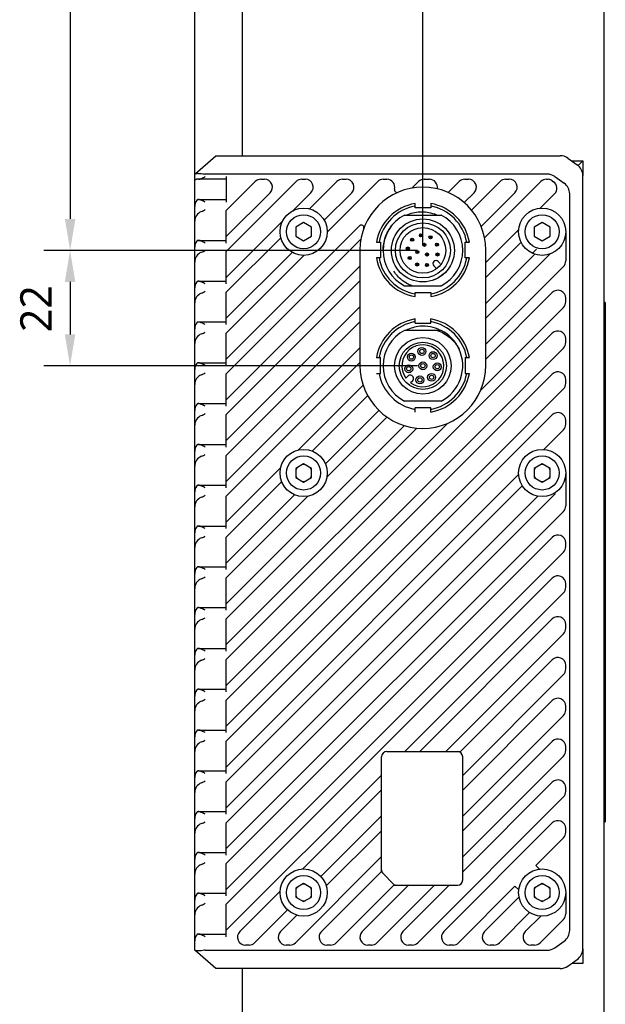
# Model space of a CAD drawing. Header units: millimetres. Extents: x 105 to 441, y 77 to 375.
# Tile 9 of 10: x 377 to 433, y 185 to 278. Entities that reach past the tile are written whole.
import ezdxf

# ---------------------------------------------------------------- set-up
doc = ezdxf.new("R2010")
doc.units = ezdxf.units.MM
doc.header["$LTSCALE"] = 32.67
doc.header["$PDMODE"] = 3
doc.header["$PDSIZE"] = 8
doc.layers.get('0').update_dxf_attribs({"linetype": 'CONTINUOUS'})
doc.layers.get('Defpoints').update_dxf_attribs({"linetype": 'CONTINUOUS'})
doc.layers.add('00_COMPONENTS', color=7, linetype='CONTINUOUS')
doc.layers.add('51__DRAFT_DIMS', color=7, linetype='CONTINUOUS')
doc.styles.get("Standard").update_dxf_attribs({"font": 'Roboto-Regular.ttf'})
doc.dimstyles.new('DIMSTYLE_1', dxfattribs={"dimtxt": 3, "dimasz": 3, "dimexe": 2.5, "dimexo": 0.5, "dimgap": 0.75, "dimtad": 1, "dimlfac": 2, "dimdsep": 46, "dimtxsty": 'STANDARD', "dimblk": '_FILLED', "dimblk1": '_FILLED', "dimblk2": '_FILLED', "dimcen": 0.09, "dimclrt": 3, "dimazin": 2, "dimtp": 0.3, "dimtm": 0.3, "dimtfac": 1, "dimtofl": 0, "dimtmove": 0, "dimatfit": 3, "dimldrblk": '_FILLED', "dimfxl": 1, "dimtolj": 1, "dimarcsym": 0})
doc.dimstyles.new('DIMSTYLE_3', dxfattribs={"dimtxt": 3, "dimasz": 3, "dimexe": 2.5, "dimexo": 0.5, "dimgap": 0.75, "dimtad": 1, "dimlfac": 2, "dimdsep": 46, "dimtxsty": 'STANDARD', "dimblk": '_FILLED', "dimblk1": '_FILLED', "dimblk2": '_FILLED', "dimcen": 0.09, "dimclrt": 3, "dimazin": 2, "dimtp": 0.2, "dimtm": 0.2, "dimtfac": 1, "dimtofl": 0, "dimtmove": 0, "dimatfit": 3, "dimldrblk": '_FILLED', "dimfxl": 1, "dimtolj": 1, "dimarcsym": 0})
doc.dimstyles.new('DIMSTYLE_5', dxfattribs={"dimtxt": 3, "dimasz": 3, "dimexe": 2.5, "dimexo": 0.5, "dimgap": 0.75, "dimtad": 1, "dimlfac": 2, "dimdsep": 46, "dimtxsty": 'STANDARD', "dimblk": '_FILLED', "dimblk1": '_FILLED', "dimblk2": '_FILLED', "dimcen": 0.09, "dimclrt": 3, "dimazin": 2, "dimtp": 0.5, "dimtm": 0.5, "dimtfac": 1, "dimtofl": 0, "dimtmove": 0, "dimatfit": 3, "dimldrblk": '_FILLED', "dimfxl": 1, "dimtolj": 1, "dimarcsym": 0})

# ---------------------------------------------------------------- blocks, each defined once
blk = doc.blocks.new('_FILLED')
at = {"color": 0, "linetype": 'ByBlock'}
blk.add_solid([(0, 0), (-1, 0.167), (-1, -0.167)], dxfattribs=at)
blk = doc.blocks.new('*D10')
at = {"layer": '51__DRAFT_DIMS', "color": 0, "lineweight": -2}
for p, q in [((393.502, 263.472), (393.502, 364.886)), ((415.252, 256.983), (415.252, 364.886)), ((396.502, 362.386), (412.252, 362.386))]:
    blk.add_line(p, q, dxfattribs=at)
at = {"layer": 'Defpoints', "color": 0}
for p in [(415.252, 362.386), (393.502, 262.972), (415.252, 256.483)]:
    blk.add_point(p, dxfattribs=at)
at = {"layer": '51__DRAFT_DIMS', "color": 0, "linetype": 'ByBlock', "lineweight": -2, "xscale": 3, "yscale": 3, "zscale": 3, "rotation": 180}
blk.add_blockref('_FILLED', (393.502, 362.386), dxfattribs=at)
at = {"layer": '51__DRAFT_DIMS', "color": 0, "linetype": 'ByBlock', "lineweight": -2, "xscale": 3, "yscale": 3, "zscale": 3}
blk.add_blockref('_FILLED', (415.252, 362.386), dxfattribs=at)
at = {"layer": '51__DRAFT_DIMS', "color": 3, "insert": (404.28, 367.136), "char_height": 3, "attachment_point": 2, "line_spacing_factor": 0.9}
blk.add_mtext('\\A1;43.5', dxfattribs=at)
blk = doc.blocks.new('*D11')
at = {"layer": '51__DRAFT_DIMS', "color": 0, "lineweight": -2}
for p, q in [((398.824, 354.283), (379.107, 354.283)), ((381.607, 351.283), (381.607, 259.483)), ((414.752, 256.483), (379.107, 256.483))]:
    blk.add_line(p, q, dxfattribs=at)
at = {"layer": 'Defpoints', "color": 0}
for p in [(399.324, 354.283), (381.607, 256.483), (415.252, 256.483)]:
    blk.add_point(p, dxfattribs=at)
at = {"layer": '51__DRAFT_DIMS', "color": 0, "linetype": 'ByBlock', "lineweight": -2, "xscale": 3, "yscale": 3, "zscale": 3}
for p, rotation in [((381.607, 354.283), 90), ((381.607, 256.483), 270)]:
    blk.add_blockref('_FILLED', p, dxfattribs=dict(at, rotation=rotation))
at = {"layer": '51__DRAFT_DIMS', "color": 3, "insert": (376.857, 305.489), "char_height": 3, "attachment_point": 2, "rotation": 90, "line_spacing_factor": 0.9}
blk.add_mtext('\\A1;195.6', dxfattribs=at)
blk = doc.blocks.new('*D12')
at = {"layer": '51__DRAFT_DIMS', "color": 0, "lineweight": -2}
for p, q in [((414.752, 256.483), (379.1, 256.483)), ((381.6, 253.483), (381.6, 248.483)), ((414.752, 245.483), (379.1, 245.483))]:
    blk.add_line(p, q, dxfattribs=at)
at = {"layer": 'Defpoints', "color": 0}
for p in [(415.252, 256.483), (381.6, 245.483), (415.252, 245.483)]:
    blk.add_point(p, dxfattribs=at)
at = {"layer": '51__DRAFT_DIMS', "color": 0, "linetype": 'ByBlock', "lineweight": -2, "xscale": 3, "yscale": 3, "zscale": 3}
for p, rotation in [((381.6, 256.483), 90), ((381.6, 245.483), 270)]:
    blk.add_blockref('_FILLED', p, dxfattribs=dict(at, rotation=rotation))
at = {"layer": '51__DRAFT_DIMS', "color": 3, "insert": (376.85, 250.928), "char_height": 3, "attachment_point": 2, "rotation": 90, "line_spacing_factor": 0.9}
blk.add_mtext('\\A1;22', dxfattribs=at)

msp = doc.modelspace()

# ---------------------------------------------------------------- linework, layer by layer
at = {"layer": '00_COMPONENTS', "color": 7}
for p, q in [((398.0021, 348.8811), (398.0021, 265.5147)), ((432.5021, 348.8811), (432.5021, 104.6483)), ((393.5021, 263.7647), (395.5021, 265.5147)), ((395.5021, 265.5147), (428.3515, 265.5147)), ((429.0781, 265.2819), (429.9786, 264.6386)), ((429.4521, 265.0147), (430.5021, 265.0147)), ((430.5021, 265.0147), (430.5021, 263.6214)), ((393.5021, 189.7647), (393.5021, 263.7647)), ((396.5021, 263.2647), (393.6483, 263.2647)), ((427.1015, 263.7647), (394.5021, 263.7647)), ((396.5021, 263.5147), (396.5021, 261.0798)), ((399.2716, 263.045), (396.5021, 260.2756)), ((403.1616, 263.045), (396.5021, 256.3856)), ((399.8019, 263.2647), (400.1554, 263.2647)), ((403.6919, 263.2647), (404.0454, 263.2647)), ((407.0516, 263.045), (404.4477, 260.4411)), ((410.9416, 263.045), (406.1268, 258.2303)), ((407.5819, 263.2647), (407.9354, 263.2647)), ((411.4719, 263.2647), (411.8254, 263.2647)), ((414.8316, 263.045), (414.21, 262.4235)), ((415.3619, 263.2647), (415.8852, 263.2647)), ((418.7216, 263.045), (417.6786, 262.0021)), ((419.2519, 263.2647), (419.6054, 263.2647)), ((422.6116, 263.045), (419.889, 260.3225)), ((426.5016, 263.045), (421.1376, 257.6811)), ((423.1419, 263.2647), (423.4954, 263.2647)), ((427.0319, 263.2647), (427.1406, 263.2647)), ((427.5708, 263.1291), (427.7148, 263.0282)), ((427.8281, 263.5319), (428.7286, 262.8886)), ((430.5021, 189.908), (430.5021, 263.6214)), ((400.6858, 261.9844), (396.5021, 257.8007)), ((404.5758, 261.9844), (402.8662, 260.2748)), ((408.4658, 261.9844), (405.8421, 259.3607)), ((420.1358, 261.9844), (419.1916, 261.0402)), ((424.0258, 261.9844), (420.8119, 258.7705)), ((393.8407, 261.3298), (396.5021, 261.3298)), ((414.5021, 260.5518), (414.5021, 260.9518)), ((416.0021, 260.9518), (416.0021, 260.5518)), ((426.4381, 260.5067), (427.8149, 261.8835)), ((429.2521, 191.658), (429.2521, 261.8714)), ((396.5021, 257.1898), (396.5021, 260.2756)), ((416.0021, 260.5518), (414.5021, 260.5518)), ((401.867, 259.2756), (396.5021, 253.9107)), ((403.8771, 259.1307), (403.1271, 258.6977)), ((404.6271, 258.6977), (403.8771, 259.1307)), ((413.5058, 259.8582), (416.9983, 259.8582)), ((426.6271, 259.1307), (425.8771, 258.6977)), ((427.3771, 258.6977), (426.6271, 259.1307)), ((409.2032, 258.8318), (396.5021, 246.1307)), ((403.1271, 258.6977), (403.1271, 257.8317)), ((404.6271, 257.8317), (404.6271, 258.6977)), ((421.2521, 255.3207), (424.385, 258.4536)), ((425.8771, 258.6977), (425.8771, 257.8317)), ((427.3771, 257.8317), (427.3771, 258.6977)), ((428.8771, 258.2647), (428.8771, 255.4764)), ((393.8407, 257.4398), (396.5021, 257.4398)), ((401.7006, 257.6941), (396.5021, 252.4956)), ((409.3433, 257.5567), (396.5021, 244.7156)), ((403.1271, 257.8317), (403.8771, 257.3987)), ((403.8771, 257.3987), (404.6271, 257.8317)), ((410.815, 257.2647), (411.215, 257.2647)), ((411.215, 257.2647), (411.215, 255.7647)), ((419.2892, 255.7647), (419.2892, 257.2647)), ((419.2892, 257.2647), (419.6892, 257.2647)), ((424.6114, 257.2649), (421.2521, 253.9056)), ((425.8771, 257.8317), (426.6271, 257.3987)), ((426.6271, 257.3987), (427.3771, 257.8317)), ((396.5021, 253.2998), (396.5021, 256.3856)), ((402.7811, 256.2997), (396.5021, 250.0207)), ((409.2521, 256.5147), (409.2521, 245.5147)), ((421.2521, 245.5147), (421.2521, 256.5147)), ((403.9115, 256.015), (396.5021, 248.6056)), ((411.215, 255.7647), (410.815, 255.7647)), ((416.7193, 255.4402), (416.9161, 255.2435)), ((419.6892, 255.7647), (419.2892, 255.7647)), ((427.3814, 256.1449), (421.2521, 250.0156)), ((421.2521, 251.4307), (425.9427, 256.1213)), ((409.2521, 254.9907), (396.5021, 242.2407)), ((416.4918, 254.8193), (416.2951, 255.016)), ((421.2521, 247.5407), (428.6574, 254.946)), ((393.8407, 253.5498), (396.5021, 253.5498)), ((409.2521, 253.5756), (396.5021, 240.8256)), ((416.3049, 253.674), (416.3005, 253.6859)), ((418.1596, 254.0601), (418.1712, 254.0504)), ((413.5058, 253.1082), (416.9983, 253.1082)), ((396.5021, 249.4098), (396.5021, 252.4956)), ((414.5021, 252.0776), (414.5021, 252.4776)), ((414.5021, 252.4776), (416.0021, 252.4776)), ((416.0021, 252.4776), (416.0021, 252.0776)), ((427.5968, 252.4702), (421.2521, 246.1256)), ((428.8771, 251.5864), (428.8771, 251.9399)), ((409.2521, 251.1007), (396.5021, 238.3507)), ((420.7776, 243.1762), (428.6574, 251.056)), ((432.6521, 251.5145), (432.5021, 251.5145)), ((432.6521, 251.5145), (432.6521, 202.0146)), ((414.5021, 249.5518), (414.5021, 249.9518)), ((416.0021, 249.5518), (416.0021, 249.9518)), ((393.8407, 249.6598), (396.5021, 249.6598)), ((409.2521, 249.6856), (396.5021, 236.9356)), ((416.9983, 248.8582), (413.5058, 248.8582)), ((414.5021, 249.5518), (416.0021, 249.5518)), ((396.5021, 245.5198), (396.5021, 248.6056)), ((427.5968, 248.5802), (396.5021, 217.4856)), ((428.8771, 247.6964), (428.8771, 248.0499)), ((409.2521, 247.2107), (396.5021, 234.4607)), ((396.5021, 215.0107), (428.6574, 247.166)), ((410.815, 246.2647), (411.215, 246.2647)), ((411.215, 244.7647), (411.215, 246.2647)), ((419.2892, 246.2647), (419.2892, 244.7647)), ((419.2892, 246.2647), (419.6892, 246.2647)), ((393.8407, 245.7698), (396.5021, 245.7698)), ((409.2521, 245.7956), (396.5021, 233.0456)), ((396.5021, 241.6298), (396.5021, 244.7156)), ((427.5968, 244.6902), (396.5021, 213.5956)), ((410.815, 244.7647), (411.215, 244.7647)), ((413.6269, 244.3176), (413.8025, 244.4933)), ((419.2892, 244.7647), (419.6892, 244.7647)), ((428.8771, 243.8064), (428.8771, 244.1599)), ((396.5021, 211.1207), (428.6574, 243.276)), ((403.3935, 237.4621), (409.5572, 243.6258)), ((414.2621, 244.0336), (414.0865, 243.858)), ((409.9859, 242.6394), (404.7038, 237.3573)), ((393.8407, 241.8798), (396.5021, 241.8798)), ((416.9983, 242.1082), (413.5058, 242.1082)), ((414.5021, 241.0776), (414.5021, 241.4776)), ((416.0021, 241.4776), (414.5021, 241.4776)), ((416.0021, 241.0776), (416.0021, 241.4776)), ((396.5021, 237.7398), (396.5021, 240.8256)), ((427.5968, 240.8002), (396.5021, 209.7056)), ((405.9533, 236.1319), (411.0517, 241.2303)), ((411.8258, 240.5892), (406.089, 234.8525)), ((396.5021, 218.9007), (417.5906, 239.9891)), ((396.5021, 222.7907), (413.4905, 239.7791)), ((414.6696, 239.543), (396.5021, 221.3756)), ((426.7808, 237.5094), (428.6574, 239.386)), ((428.8771, 239.9164), (428.8771, 240.2699)), ((393.8407, 237.9898), (396.5021, 237.9898)), ((396.5021, 233.8498), (396.5021, 236.9356)), ((396.5021, 230.5707), (401.6797, 235.7483)), ((403.8771, 236.1307), (403.1271, 235.6977)), ((403.1271, 235.6977), (403.1271, 234.8317)), ((404.6271, 235.6977), (403.8771, 236.1307)), ((404.6271, 234.8317), (404.6271, 235.6977)), ((426.6271, 236.1307), (425.8771, 235.6977)), ((425.8771, 235.6977), (425.8771, 234.8317)), ((427.3771, 235.6977), (426.6271, 236.1307)), ((427.3771, 234.8317), (427.3771, 235.6977)), ((396.5021, 207.2307), (424.3824, 235.1109)), ((403.1271, 234.8317), (403.8771, 234.3987)), ((403.8771, 234.3987), (404.6271, 234.8317)), ((425.8771, 234.8317), (426.6271, 234.3987)), ((426.6271, 234.3987), (427.3771, 234.8317)), ((428.8771, 235.2647), (428.8771, 232.1364)), ((393.8407, 234.0998), (396.5021, 234.0998)), ((401.7845, 234.438), (396.5021, 229.1556)), ((424.7345, 234.0479), (396.5021, 205.8156)), ((427.8332, 233.2566), (396.5021, 201.9256)), ((396.5021, 226.6807), (403.0099, 233.1885)), ((396.5021, 203.3407), (426.2143, 233.0529)), ((404.2893, 233.0528), (396.5021, 225.2656)), ((396.5021, 229.9598), (396.5021, 233.0456)), ((427.8332, 233.3652), (427.8332, 233.2566)), ((396.5021, 199.4507), (428.6574, 231.606)), ((393.8407, 230.2098), (396.5021, 230.2098)), ((396.5021, 226.0698), (396.5021, 229.1556)), ((427.5968, 229.1302), (396.5021, 198.0356)), ((428.8771, 228.2464), (428.8771, 228.5999)), ((396.5021, 195.5607), (428.6574, 227.716)), ((393.8407, 226.3198), (396.5021, 226.3198)), ((396.5021, 222.1798), (396.5021, 225.2656)), ((427.5968, 225.2402), (396.5021, 194.1456)), ((428.8771, 224.3564), (428.8771, 224.7099)), ((413.5461, 208.7147), (428.6574, 223.826)), ((393.8407, 222.4298), (396.5021, 222.4298)), ((396.5021, 218.2898), (396.5021, 221.3756)), ((427.5968, 221.3502), (414.9612, 208.7147)), ((428.8771, 220.4664), (428.8771, 220.8199)), ((417.4361, 208.7147), (428.6574, 219.936)), ((393.8407, 218.5398), (396.5021, 218.5398)), ((396.5021, 214.3998), (396.5021, 217.4856)), ((418.8512, 208.7147), (427.5968, 217.4602)), ((428.8771, 216.5764), (428.8771, 216.9299)), ((419.0521, 206.4407), (428.6574, 216.046)), ((393.8407, 214.6498), (396.5021, 214.6498)), ((396.5021, 210.5098), (396.5021, 213.5956)), ((427.5968, 213.5702), (419.0521, 205.0256)), ((419.0521, 202.5507), (428.6574, 212.156)), ((428.8771, 212.6864), (428.8771, 213.0399)), ((393.8407, 210.7598), (396.5021, 210.7598)), ((396.5021, 206.6198), (396.5021, 209.7056)), ((427.5968, 209.6802), (419.0521, 201.1356)), ((411.8021, 208.7147), (418.8512, 208.7147)), ((428.8771, 208.7964), (428.8771, 209.1499)), ((411.3021, 197.2756), (411.3021, 208.2147)), ((419.0521, 198.6607), (428.6574, 208.266)), ((419.0521, 196.4647), (419.0521, 208.2147)), ((393.8407, 206.8698), (396.5021, 206.8698)), ((396.5021, 191.6707), (411.3021, 206.4707)), ((396.5021, 202.7298), (396.5021, 205.8156)), ((419.0521, 197.2456), (427.5968, 205.7902)), ((411.3021, 205.0556), (403.7581, 197.5115)), ((428.8771, 204.9064), (428.8771, 205.2599)), ((414.7658, 190.4844), (428.6574, 204.376)), ((393.8407, 202.9798), (396.5021, 202.9798)), ((396.5021, 198.8398), (396.5021, 201.9256)), ((405.5217, 196.8002), (411.3021, 202.5807)), ((417.2416, 191.545), (427.5968, 201.9002)), ((432.5021, 202.0146), (432.6521, 202.0146)), ((406.0358, 195.8992), (411.3021, 201.1656)), ((428.8771, 201.0164), (428.8771, 201.3699)), ((426.026, 197.8546), (428.6574, 200.486)), ((393.8407, 199.0898), (396.5021, 199.0898)), ((403.0958, 190.4844), (411.3021, 198.6907)), ((396.5021, 194.9498), (396.5021, 198.0356)), ((411.3021, 197.2756), (405.5716, 191.545)), ((426.3795, 197.501), (426.026, 197.8546)), ((412.4056, 196.1111), (411.4485, 197.0682)), ((397.7916, 191.545), (401.6302, 195.3837)), ((403.8771, 196.1307), (403.1271, 195.6977)), ((403.1271, 195.6977), (403.1271, 194.8317)), ((404.6271, 195.6977), (403.8771, 196.1307)), ((404.6271, 194.8317), (404.6271, 195.6977)), ((406.9858, 190.4844), (412.4661, 195.9647)), ((413.8812, 195.9647), (409.4616, 191.545)), ((410.8758, 190.4844), (416.3561, 195.9647)), ((412.4661, 195.9647), (418.5521, 195.9647)), ((413.3516, 191.545), (417.7712, 195.9647)), ((418.6558, 190.4844), (424.0372, 195.8658)), ((424.0372, 195.8658), (424.3908, 195.5122)), ((426.6271, 196.1307), (425.8771, 195.6977)), ((425.8771, 195.6977), (425.8771, 194.8317)), ((427.3771, 195.6977), (426.6271, 196.1307)), ((427.3771, 194.8317), (427.3771, 195.6977)), ((428.8771, 195.2647), (428.8771, 193.2364)), ((393.8407, 195.1998), (396.5021, 195.1998)), ((403.1271, 194.8317), (403.8771, 194.3987)), ((403.8771, 194.3987), (404.6271, 194.8317)), ((421.1316, 191.545), (424.419, 194.8325)), ((425.8771, 194.8317), (426.6271, 194.3987)), ((426.6271, 194.3987), (427.3771, 194.8317)), ((396.5021, 191.0598), (396.5021, 194.1456)), ((399.2058, 190.4844), (402.3415, 193.6201)), ((403.2426, 193.106), (401.6816, 191.545)), ((422.5458, 190.4844), (425.4245, 193.3631)), ((425.0216, 191.545), (426.4951, 193.0186)), ((426.4358, 190.4844), (428.6574, 192.706)), ((393.8407, 191.3098), (396.5021, 191.3098)), ((427.8281, 189.9975), (428.7286, 190.6408)), ((395.5021, 188.0147), (393.5021, 189.7647)), ((394.5021, 189.7647), (427.1015, 189.7647)), ((398.6754, 190.2647), (398.3219, 190.2647)), ((402.5654, 190.2647), (402.2119, 190.2647)), ((406.4554, 190.2647), (406.1019, 190.2647)), ((410.3454, 190.2647), (409.9919, 190.2647)), ((414.2354, 190.2647), (413.8819, 190.2647)), ((418.1254, 190.2647), (417.7719, 190.2647)), ((422.0154, 190.2647), (421.6619, 190.2647)), ((425.9054, 190.2647), (425.5519, 190.2647)), ((430.5021, 189.908), (430.5021, 188.5147)), ((429.0781, 188.2475), (429.9786, 188.8908)), ((428.3515, 188.0147), (395.5021, 188.0147)), ((398.0021, 188.0147), (398.0021, 104.6483)), ((430.5021, 188.5147), (429.4521, 188.5147))]:
    msp.add_line(p, q, dxfattribs=at)
at = {"layer": '00_COMPONENTS', "color": 4}
for p, q in [((430.0614, 264.574), (430.5021, 265.0147)), ((425.7014, 256.214), (426.0899, 256.6025)), ((410.8353, 246.2647), (410.8353, 246.2489))]:
    msp.add_line(p, q, dxfattribs=at)
at = {"layer": '00_COMPONENTS', "color": 7}
for centre, radius in [((403.8771, 258.2647), 2.25), ((426.6271, 258.2647), 2.25), ((403.8771, 258.2647), 1.6225), ((415.2521, 256.4832), 3), ((415.2521, 256.4832), 2.625), ((426.6271, 258.2647), 1.6225), ((415.2521, 256.4832), 2.175), ((414.2268, 257.5085), 0.15), ((414.2268, 257.5085), 0.0634), ((415.066, 257.9212), 0.15), ((415.066, 257.9212), 0.0634), ((415.9826, 257.7358), 0.15), ((415.9826, 257.7358), 0.0634), ((413.8141, 256.6693), 0.15), ((413.8141, 256.6693), 0.0634), ((414.7208, 256.3409), 0.15), ((414.7208, 256.3409), 0.0634), ((415.3944, 257.0145), 0.15), ((415.3944, 257.0145), 0.0634), ((416.5953, 257.0293), 0.15), ((416.5953, 257.0293), 0.0634), ((413.9995, 255.7527), 0.15), ((413.9995, 255.7527), 0.0634), ((415.641, 256.0943), 0.15), ((415.641, 256.0943), 0.0634), ((416.6494, 256.0957), 0.15), ((416.6494, 256.0957), 0.0634), ((414.706, 255.14), 0.15), ((414.706, 255.14), 0.0634), ((415.6396, 255.086), 0.15), ((415.6396, 255.086), 0.0634), ((415.2521, 245.4832), 2.7), ((415.2521, 245.4832), 2.25), ((415.1562, 246.8549), 0.375), ((415.1562, 246.8549), 0.205), ((414.154, 246.3107), 0.375), ((414.154, 246.3107), 0.205), ((416.2244, 246.4555), 0.375), ((416.2244, 246.4555), 0.205), ((413.9071, 245.1973), 0.375), ((413.9071, 245.1973), 0.205), ((415.2521, 245.4832), 0.375), ((415.2521, 245.4832), 0.205), ((416.6237, 245.3873), 0.375), ((416.6237, 245.3873), 0.205), ((414.9662, 244.1383), 0.375), ((414.9662, 244.1383), 0.205), ((416.0796, 244.3851), 0.375), ((416.0796, 244.3851), 0.205), ((403.8771, 235.2647), 2.25), ((426.6271, 235.2647), 2.25), ((403.8771, 235.2647), 1.6225), ((426.6271, 235.2647), 1.6225), ((403.8771, 195.2647), 2.25), ((426.6271, 195.2647), 2.25), ((403.8771, 195.2647), 1.6225), ((426.6271, 195.2647), 1.6225)]:
    msp.add_circle(centre, radius, dxfattribs=at)
for centre, radius, start, end in [((428.3515, 264.2647), 1.25, 54.462322, 90), ((429.2521, 263.6214), 1.25, 0, 54.462322), ((399.8019, 262.5147), 0.75, 90, 135), ((400.1554, 262.5147), 0.75, 315, 90), ((403.6919, 262.5147), 0.75, 90, 135), ((404.0454, 262.5147), 0.75, 315, 90), ((407.5819, 262.5147), 0.75, 90, 135), ((407.9354, 262.5147), 0.75, 315, 90), ((411.4719, 262.5147), 0.75, 90, 135), ((411.8254, 262.5147), 0.75, 345.268609, 90), ((415.3619, 262.5147), 0.75, 90, 135), ((415.8852, 262.5147), 0.75, 347.866101, 90), ((419.2519, 262.5147), 0.75, 90, 135), ((419.6054, 262.5147), 0.75, 315, 90), ((423.1419, 262.5147), 0.75, 90, 135), ((423.4954, 262.5147), 0.75, 315, 90), ((427.0319, 262.5147), 0.75, 90, 135), ((427.1015, 262.5147), 1.25, 54.462322, 90), ((427.1406, 262.5147), 0.75, 55, 90), ((427.2846, 262.4139), 0.75, 315, 55), ((428.0021, 261.8714), 1.25, 0, 54.462322), ((415.2521, 256.5147), 6, 0, 180), ((412.7926, 262.2604), 0.25, 165.268609, 293.17401), ((415.2521, 256.5147), 4.5, 99.594005, 170.405913), ((415.2521, 256.5147), 4.5, 9.59411, 80.405895), ((415.2521, 256.5147), 4.25, 100.164193, 169.835727), ((415.2521, 256.5147), 4.25, 10.16429, 79.835724), ((415.2521, 256.4832), 3.8, 117.357326, 242.642674), ((415.121, 256.5466), 3.6199, 66.183189, 70.633776), ((415.2521, 256.4832), 3.8, 297.357326, 62.642674), ((409.38, 258.6551), 0.25, 339.973282, 135), ((415.2521, 256.5147), 4.5, 189.593825, 260.405941), ((415.2521, 256.5147), 4.25, 190.164028, 259.83573), ((415.2521, 256.5147), 4.5, 279.594287, 350.405858), ((415.2521, 256.5147), 4.25, 280.164454, 349.835714), ((416.5072, 255.2281), 0.3, 45, 225), ((428.1271, 255.4764), 0.75, 315, 360), ((415.2378, 256.4597), 3.7442, 242.676068, 243.525082), ((415.3091, 256.4107), 3.6875, 296.416312, 297.085618), ((428.1271, 251.9399), 0.75, 0, 135), ((428.1271, 251.5864), 0.75, 315, 360), ((415.2521, 245.5147), 4.5, 99.594005, 170.405913), ((415.2521, 245.5147), 4.25, 100.164193, 169.835728), ((415.2521, 245.5147), 4.5, 9.59411, 80.405894), ((415.2521, 245.5147), 4.25, 10.16429, 79.835724), ((415.2521, 245.4832), 3.8, 117.357326, 242.642674), ((415.2521, 245.5126), 3.7478, 63.211967, 94.580823), ((415.2521, 245.4832), 3.8, 25.06638, 62.642674), ((428.1271, 248.0499), 0.75, 0, 135), ((415.2521, 245.4832), 2, 234.352035, 215.647965), ((415.2521, 245.4832), 3.8, 297.357326, 24.862006), ((428.1271, 247.6964), 0.75, 315, 360), ((415.2521, 245.5147), 6, 180, 360), ((415.2521, 245.5147), 4.25, 190.164026, 259.83573), ((414.0323, 244.2635), 0.325, 314.999999, 135), ((415.2521, 245.5147), 4.5, 279.594285, 350.405859), ((415.2521, 245.5147), 4.25, 280.164452, 349.835714), ((428.1271, 244.1599), 0.75, 0, 135), ((428.1271, 243.8064), 0.75, 315, 360), ((428.1271, 240.2699), 0.75, 0, 135), ((428.1271, 239.9164), 0.75, 315, 360), ((403.8771, 235.2647), 0.8, 140.364135, 159.635865), ((403.8771, 235.2647), 0.8, 80.364135, 99.635865), ((403.8771, 235.2647), 0.8, 20.364135, 39.635865), ((426.6271, 235.2647), 0.8, 140.364135, 159.635865), ((426.6271, 235.2647), 0.8, 80.364135, 99.635865), ((426.6271, 235.2647), 0.8, 20.364135, 39.635865), ((403.8771, 235.2647), 0.8, 200.364135, 219.635865), ((403.8771, 235.2647), 0.8, 320.364135, 339.635865), ((426.6271, 235.2647), 0.8, 200.364135, 219.635865), ((426.6271, 235.2647), 0.8, 320.364135, 339.635865), ((403.8771, 235.2647), 0.8, 260.364135, 279.635865), ((426.6271, 235.2647), 0.8, 260.364135, 279.635865), ((428.1271, 232.1364), 0.75, 315, 360), ((428.1271, 228.5999), 0.75, 0, 135), ((428.1271, 228.2464), 0.75, 315, 360), ((428.1271, 224.7099), 0.75, 0, 135), ((428.1271, 224.3564), 0.75, 315, 360), ((428.1271, 220.8199), 0.75, 0, 135), ((428.1271, 220.4664), 0.75, 315, 360), ((428.1271, 216.9299), 0.75, 0, 135), ((428.1271, 216.5764), 0.75, 315, 360), ((428.1271, 213.0399), 0.75, 0, 135), ((428.1271, 212.6864), 0.75, 315, 360), ((428.1271, 209.1499), 0.75, 0, 135), ((411.8021, 208.2147), 0.5, 90, 180), ((418.5521, 208.2147), 0.5, 0, 90), ((428.1271, 208.7964), 0.75, 315, 360), ((428.1271, 205.2599), 0.75, 0, 135), ((428.1271, 204.9064), 0.75, 315, 360), ((428.1271, 201.3699), 0.75, 0, 135), ((428.1271, 201.0164), 0.75, 315, 360), ((411.8021, 197.4218), 0.5, 180, 225), ((418.5521, 196.4647), 0.5, 270, 360), ((403.8771, 195.2647), 0.8, 140.364135, 159.635865), ((403.8771, 195.2647), 0.8, 80.364135, 99.635865), ((403.8771, 195.2647), 0.8, 20.364135, 39.635865), ((412.7592, 196.4647), 0.5, 225, 270), ((426.6271, 195.2647), 0.8, 140.364135, 159.635865), ((426.6271, 195.2647), 0.8, 80.364135, 99.635865), ((426.6271, 195.2647), 0.8, 20.364135, 39.635865), ((403.8771, 195.2647), 0.8, 200.364135, 219.635865), ((403.8771, 195.2647), 0.8, 260.364135, 279.635865), ((403.8771, 195.2647), 0.8, 320.364135, 339.635865), ((426.6271, 195.2647), 0.8, 200.364135, 219.635865), ((426.6271, 195.2647), 0.8, 260.364135, 279.635865), ((426.6271, 195.2647), 0.8, 320.364135, 339.635865), ((428.1271, 193.2364), 0.75, 315, 360), ((398.3219, 191.0147), 0.75, 135, 270), ((402.2119, 191.0147), 0.75, 135, 270), ((406.1019, 191.0147), 0.75, 135, 270), ((409.9919, 191.0147), 0.75, 135, 270), ((413.8819, 191.0147), 0.75, 135, 270), ((417.7719, 191.0147), 0.75, 135, 270), ((421.6619, 191.0147), 0.75, 135, 270), ((425.5519, 191.0147), 0.75, 135, 270), ((428.0021, 191.658), 1.25, 305.537678, 360), ((398.6754, 191.0147), 0.75, 270, 315), ((402.5654, 191.0147), 0.75, 270, 315), ((406.4554, 191.0147), 0.75, 270, 315), ((410.3454, 191.0147), 0.75, 270, 315), ((414.2354, 191.0147), 0.75, 270, 315), ((418.1254, 191.0147), 0.75, 270, 315), ((422.0154, 191.0147), 0.75, 270, 315), ((425.9054, 191.0147), 0.75, 270, 315), ((427.1015, 191.0147), 1.25, 270, 305.537678), ((429.2521, 189.908), 1.25, 305.537678, 360), ((428.3515, 189.2647), 1.25, 270, 305.537678)]:
    msp.add_arc(centre, radius, start, end, dxfattribs=at)
for centre, major_axis, ratio, start_param, end_param in [((394.5021, 264.4647), (1, 0), 0.7, -1.8206395, -1.5707963), ((394.5021, 260.6834), (0, 1), 1, 0.9603621, 1.5707963), ((394.5021, 259.2683), (1, 0), 1, 1.9558542, 3.1415927), ((394.5021, 256.7934), (1, 0), 1, 2.5311584, 3.1415927), ((394.5021, 255.3783), (1, 0), 1, 1.9558542, 3.1415927), ((394.5021, 252.9034), (1, 0), 1, 2.5311584, 3.1415927), ((394.5021, 251.4883), (0, 1), 1, 0.3850579, 1.5707963), ((394.5021, 249.0134), (1, 0), 1, 2.5311584, 3.1415927), ((394.5021, 247.5983), (1, 0), 1, 1.9558542, 3.1415927), ((394.5021, 245.1234), (0, 1), 1, 0.9603621, 1.5707963), ((394.5021, 243.7083), (1, 0), 1, 1.9558542, 3.1415927), ((394.5021, 241.2334), (0, 1), 1, 0.9603621, 1.5707963), ((394.5021, 239.8183), (0, 1), 1, 0.3850579, 1.5707963), ((394.5021, 237.3434), (1, 0), 1, 2.5311584, 3.1415927), ((394.5021, 235.9283), (1, 0), 1, 1.9558542, 3.1415927), ((394.5021, 233.4534), (0, 1), 1, 0.9603621, 1.5707963), ((394.5021, 232.0383), (1, 0), 1, 1.9558542, 3.1415927), ((394.5021, 229.5634), (1, 0), 1, 2.5311584, 3.1415927), ((394.5021, 228.1483), (1, 0), 1, 1.9558542, 3.1415927), ((394.5021, 225.6734), (1, 0), 1, 2.5311584, 3.1415927), ((394.5021, 224.2583), (0, 1), 1, 0.3850579, 1.5707963), ((394.5021, 221.7834), (0, 1), 1, 0.9603621, 1.5707963), ((394.5021, 220.3683), (0, 1), 1, 0.3850579, 1.5707963), ((394.5021, 217.8934), (1, 0), 1, 2.5311584, 3.1415927), ((394.5021, 216.4783), (1, 0), 1, 1.9558542, 3.1415927), ((394.5021, 214.0034), (1, 0), 1, 2.5311584, 3.1415927), ((394.5021, 212.5883), (1, 0), 1, 1.9558542, 3.1415927), ((394.5021, 210.1134), (0, 1), 1, 0.9603621, 1.5707963), ((394.5021, 208.6983), (0, 1), 1, 0.3850579, 1.5707963), ((394.5021, 206.2234), (1, 0), 1, 2.5311584, 3.1415927), ((394.5021, 204.8083), (0, 1), 1, 0.3850579, 1.5707963), ((394.5021, 202.3334), (1, 0), 1, 2.5311584, 3.1415927), ((394.5021, 200.9183), (1, 0), 1, 1.9558542, 3.1415927), ((394.5021, 198.4434), (1, 0), 1, 2.5311584, 3.1415927), ((394.5021, 197.0283), (1, 0), 1, 1.9558542, 3.1415927), ((394.5021, 194.5534), (0, 1), 1, 1.5570554, 1.5707963), ((394.5021, 194.5534), (1, 0), 1, 2.5311584, 3.1278517), ((394.5021, 193.1383), (1, 0), 1, 1.9558542, 3.1415927), ((394.5021, 190.6634), (1, 0), 1, 2.5311584, 3.1415927), ((394.5021, 189.0647), (1, 0), 0.7, 1.5707963, 1.8206395)]:
    msp.add_ellipse(centre, major_axis=major_axis, ratio=ratio, start_param=start_param, end_param=end_param, dxfattribs=at)
for points, knots in [([(393.5134, 263.7746), (393.5176, 263.7782), (393.528, 263.7854), (393.5558, 263.7995), (393.6038, 263.8145), (393.6759, 263.8272), (393.7659, 263.8338), (393.8716, 263.8332), (394.037, 263.8217), (394.166, 263.8023), (394.2548, 263.7864)], [0, 0, 0, 0, 0.0220958, 0.0500445, 0.1236887, 0.2209436, 0.340922, 0.4818575, 0.6410685, 1, 1, 1, 1]), ([(393.5021, 263.1185), (393.5021, 263.1302), (393.5031, 263.1523), (393.509, 263.1832), (393.5196, 263.2096), (393.5357, 263.2311), (393.5572, 263.2472), (393.5836, 263.2578), (393.6145, 263.2637), (393.6366, 263.2647), (393.6483, 263.2647)], [0, 0, 0, 0, 0.1467839, 0.2764407, 0.3922171, 0.5000001, 0.607783, 0.7235593, 0.853216, 1, 1, 1, 1]), ([(393.8407, 263.2647), (393.8658, 263.2647), (393.918, 263.2707), (393.9965, 263.2904), (394.0778, 263.3181), (394.1901, 263.3634), (394.3318, 263.4295), (394.4448, 263.4861), (394.5021, 263.5147)], [0, 0, 0, 0, 0.1058343, 0.2200223, 0.341056, 0.4673271, 0.7302126, 1, 1, 1, 1]), ([(393.8407, 261.3298), (393.8252, 261.3298), (393.795, 261.3277), (393.7514, 261.3155), (393.7123, 261.2921), (393.6916, 261.2693), (393.6827, 261.2566)], [0, 0, 0, 0, 0.2551292, 0.4994751, 0.7426572, 1, 1, 1, 1]), ([(394.5021, 261.0798), (394.4448, 261.1085), (394.3318, 261.165), (394.1901, 261.2311), (394.0778, 261.2764), (393.9965, 261.3042), (393.918, 261.3239), (393.8658, 261.3298), (393.8407, 261.3298)], [0, 0, 0, 0, 0.2697866, 0.5326718, 0.6589424, 0.7799769, 0.894165, 1, 1, 1, 1]), ([(394.1265, 260.195), (394.1896, 260.2206), (394.3154, 260.2785), (394.4392, 260.3404), (394.5021, 260.3718)], [0, 0, 0, 0, 0.4920265, 1, 1, 1, 1]), ([(413.6484, 259.8585), (413.8573, 259.9497), (414.2927, 260.0945), (414.9743, 260.1846), (415.6607, 260.1469), (416.1063, 260.0371), (416.3213, 259.9617)], [0, 0, 0, 0, 0.2500112, 0.5000082, 0.7500131, 1, 1, 1, 1]), ([(411.4664, 256.4833), (411.4638, 256.9046), (411.6031, 257.7537), (412.0128, 258.5104), (412.2728, 258.842)], [0, 0, 0, 0, 0.500003, 1, 1, 1, 1]), ([(393.8407, 257.4398), (393.8252, 257.4398), (393.795, 257.4377), (393.7514, 257.4255), (393.7123, 257.4021), (393.6916, 257.3793), (393.6827, 257.3666)], [0, 0, 0, 0, 0.2551292, 0.4994751, 0.7426572, 1, 1, 1, 1]), ([(394.5021, 257.1898), (394.4448, 257.2185), (394.3318, 257.275), (394.1901, 257.3411), (394.0778, 257.3864), (393.9965, 257.4142), (393.918, 257.4339), (393.8658, 257.4398), (393.8407, 257.4398)], [0, 0, 0, 0, 0.2697866, 0.5326718, 0.6589424, 0.7799769, 0.894165, 1, 1, 1, 1]), ([(394.1265, 256.305), (394.1896, 256.3306), (394.3154, 256.3885), (394.4392, 256.4504), (394.5021, 256.4818)], [0, 0, 0, 0, 0.4920265, 1, 1, 1, 1]), ([(414.2183, 253.1082), (413.8678, 253.2387), (413.2042, 253.6138), (412.6939, 254.1812), (412.493, 254.4965)], [0, 0, 0, 0, 0.5000468, 1, 1, 1, 1]), ([(417.8565, 254.9943), (417.7701, 254.8458), (417.571, 254.5629), (417.0845, 254.0762), (416.6297, 253.8085), (416.3088, 253.6891)], [0, 0, 0, 0, 0.2504699, 0.5009273, 1, 1, 1, 1]), ([(393.8407, 253.5498), (393.8252, 253.5498), (393.795, 253.5477), (393.7514, 253.5355), (393.7123, 253.5121), (393.6916, 253.4893), (393.6827, 253.4766)], [0, 0, 0, 0, 0.2551292, 0.4994751, 0.7426572, 1, 1, 1, 1]), ([(394.5021, 253.2998), (394.4448, 253.3285), (394.3318, 253.385), (394.1901, 253.4511), (394.0778, 253.4964), (393.9965, 253.5242), (393.918, 253.5439), (393.8658, 253.5498), (393.8407, 253.5498)], [0, 0, 0, 0, 0.2697866, 0.5326718, 0.6589424, 0.7799769, 0.894165, 1, 1, 1, 1]), ([(394.1265, 252.415), (394.1896, 252.4406), (394.3154, 252.4985), (394.4392, 252.5604), (394.5021, 252.5918)], [0, 0, 0, 0, 0.4920265, 1, 1, 1, 1]), ([(393.8407, 249.6598), (393.8252, 249.6598), (393.795, 249.6577), (393.7514, 249.6455), (393.7123, 249.6221), (393.6916, 249.5993), (393.6827, 249.5866)], [0, 0, 0, 0, 0.2551292, 0.4994751, 0.7426572, 1, 1, 1, 1]), ([(394.5021, 249.4098), (394.4448, 249.4385), (394.3318, 249.495), (394.1901, 249.5611), (394.0778, 249.6064), (393.9965, 249.6342), (393.918, 249.6539), (393.8658, 249.6598), (393.8407, 249.6598)], [0, 0, 0, 0, 0.2697866, 0.5326718, 0.6589424, 0.7799769, 0.894165, 1, 1, 1, 1]), ([(414.9528, 249.2485), (414.7304, 249.2224), (414.2893, 249.1304), (413.8716, 248.9611), (413.6727, 248.8582)], [0, 0, 0, 0, 0.5000021, 1, 1, 1, 1]), ([(416.6272, 248.8581), (416.8472, 248.7827), (417.2737, 248.5886), (417.8459, 248.1824), (418.3329, 247.6772), (418.5906, 247.2862), (418.6999, 247.0809)], [0, 0, 0, 0, 0.2500012, 0.4999872, 0.7499851, 1, 1, 1, 1]), ([(394.1265, 248.525), (394.1896, 248.5506), (394.3154, 248.6085), (394.4392, 248.6704), (394.5021, 248.7018)], [0, 0, 0, 0, 0.4920265, 1, 1, 1, 1]), ([(393.8407, 245.7698), (393.8252, 245.7698), (393.795, 245.7677), (393.7514, 245.7555), (393.7123, 245.7321), (393.6916, 245.7093), (393.6827, 245.6966)], [0, 0, 0, 0, 0.2551292, 0.4994751, 0.7426572, 1, 1, 1, 1]), ([(394.5021, 245.5198), (394.4448, 245.5485), (394.3318, 245.605), (394.1901, 245.6711), (394.0778, 245.7164), (393.9965, 245.7442), (393.918, 245.7639), (393.8658, 245.7698), (393.8407, 245.7698)], [0, 0, 0, 0, 0.2697866, 0.5326718, 0.6589424, 0.7799769, 0.894165, 1, 1, 1, 1]), ([(394.1265, 244.635), (394.1896, 244.6606), (394.3154, 244.7185), (394.4392, 244.7804), (394.5021, 244.8118)], [0, 0, 0, 0, 0.4920265, 1, 1, 1, 1]), ([(393.8407, 241.8798), (393.8252, 241.8798), (393.795, 241.8777), (393.7514, 241.8655), (393.7123, 241.8421), (393.6916, 241.8193), (393.6827, 241.8066)], [0, 0, 0, 0, 0.2551292, 0.4994751, 0.7426572, 1, 1, 1, 1]), ([(394.5021, 241.6298), (394.4448, 241.6585), (394.3318, 241.715), (394.1901, 241.7811), (394.0778, 241.8264), (393.9965, 241.8542), (393.918, 241.8739), (393.8658, 241.8798), (393.8407, 241.8798)], [0, 0, 0, 0, 0.2697866, 0.5326718, 0.6589424, 0.7799769, 0.894165, 1, 1, 1, 1]), ([(394.1265, 240.745), (394.1896, 240.7706), (394.3154, 240.8285), (394.4392, 240.8904), (394.5021, 240.9218)], [0, 0, 0, 0, 0.4920265, 1, 1, 1, 1]), ([(393.8407, 237.9898), (393.8252, 237.9898), (393.795, 237.9877), (393.7514, 237.9755), (393.7123, 237.9521), (393.6916, 237.9293), (393.6827, 237.9166)], [0, 0, 0, 0, 0.2551292, 0.4994751, 0.7426572, 1, 1, 1, 1]), ([(394.5021, 237.7398), (394.4448, 237.7685), (394.3318, 237.825), (394.1901, 237.8911), (394.0778, 237.9364), (393.9965, 237.9642), (393.918, 237.9839), (393.8658, 237.9898), (393.8407, 237.9898)], [0, 0, 0, 0, 0.2697866, 0.5326718, 0.6589424, 0.7799769, 0.894165, 1, 1, 1, 1]), ([(394.1265, 236.855), (394.1896, 236.8806), (394.3154, 236.9385), (394.4392, 237.0004), (394.5021, 237.0318)], [0, 0, 0, 0, 0.4920265, 1, 1, 1, 1]), ([(393.8407, 234.0998), (393.8252, 234.0998), (393.795, 234.0977), (393.7514, 234.0855), (393.7123, 234.0621), (393.6916, 234.0393), (393.6827, 234.0266)], [0, 0, 0, 0, 0.2551292, 0.4994751, 0.7426572, 1, 1, 1, 1]), ([(394.5021, 233.8498), (394.4448, 233.8785), (394.3318, 233.935), (394.1901, 234.0011), (394.0778, 234.0464), (393.9965, 234.0742), (393.918, 234.0939), (393.8658, 234.0998), (393.8407, 234.0998)], [0, 0, 0, 0, 0.2697866, 0.5326718, 0.6589424, 0.7799769, 0.894165, 1, 1, 1, 1]), ([(394.1265, 232.965), (394.1896, 232.9906), (394.3154, 233.0485), (394.4392, 233.1104), (394.5021, 233.1418)], [0, 0, 0, 0, 0.4920265, 1, 1, 1, 1]), ([(393.8407, 230.2098), (393.8252, 230.2098), (393.795, 230.2077), (393.7514, 230.1955), (393.7123, 230.1721), (393.6916, 230.1493), (393.6827, 230.1366)], [0, 0, 0, 0, 0.2551292, 0.4994751, 0.7426572, 1, 1, 1, 1]), ([(394.5021, 229.9598), (394.4448, 229.9885), (394.3318, 230.045), (394.1901, 230.1111), (394.0778, 230.1564), (393.9965, 230.1842), (393.918, 230.2039), (393.8658, 230.2098), (393.8407, 230.2098)], [0, 0, 0, 0, 0.2697866, 0.5326718, 0.6589424, 0.7799769, 0.894165, 1, 1, 1, 1]), ([(394.1265, 229.075), (394.1896, 229.1006), (394.3154, 229.1585), (394.4392, 229.2204), (394.5021, 229.2518)], [0, 0, 0, 0, 0.4920265, 1, 1, 1, 1]), ([(393.8407, 226.3198), (393.8252, 226.3198), (393.795, 226.3177), (393.7514, 226.3055), (393.7123, 226.2821), (393.6916, 226.2593), (393.6827, 226.2466)], [0, 0, 0, 0, 0.2551292, 0.4994751, 0.7426572, 1, 1, 1, 1]), ([(394.5021, 226.0698), (394.4448, 226.0985), (394.3318, 226.155), (394.1901, 226.2211), (394.0778, 226.2664), (393.9965, 226.2942), (393.918, 226.3139), (393.8658, 226.3198), (393.8407, 226.3198)], [0, 0, 0, 0, 0.2697866, 0.5326718, 0.6589424, 0.7799769, 0.894165, 1, 1, 1, 1]), ([(394.1265, 225.185), (394.1896, 225.2106), (394.3154, 225.2685), (394.4392, 225.3304), (394.5021, 225.3618)], [0, 0, 0, 0, 0.4920265, 1, 1, 1, 1]), ([(393.8407, 222.4298), (393.8252, 222.4298), (393.795, 222.4277), (393.7514, 222.4155), (393.7123, 222.3921), (393.6916, 222.3693), (393.6827, 222.3566)], [0, 0, 0, 0, 0.2551292, 0.4994751, 0.7426572, 1, 1, 1, 1]), ([(394.5021, 222.1798), (394.4448, 222.2085), (394.3318, 222.265), (394.1901, 222.3311), (394.0778, 222.3764), (393.9965, 222.4042), (393.918, 222.4239), (393.8658, 222.4298), (393.8407, 222.4298)], [0, 0, 0, 0, 0.2697866, 0.5326718, 0.6589424, 0.7799769, 0.894165, 1, 1, 1, 1]), ([(394.1265, 221.295), (394.1896, 221.3206), (394.3154, 221.3785), (394.4392, 221.4404), (394.5021, 221.4718)], [0, 0, 0, 0, 0.4920265, 1, 1, 1, 1]), ([(393.8407, 218.5398), (393.8252, 218.5398), (393.795, 218.5377), (393.7514, 218.5255), (393.7123, 218.5021), (393.6916, 218.4793), (393.6827, 218.4666)], [0, 0, 0, 0, 0.2551292, 0.4994751, 0.7426572, 1, 1, 1, 1]), ([(394.5021, 218.2898), (394.4448, 218.3185), (394.3318, 218.375), (394.1901, 218.4411), (394.0778, 218.4864), (393.9965, 218.5142), (393.918, 218.5339), (393.8658, 218.5398), (393.8407, 218.5398)], [0, 0, 0, 0, 0.2697866, 0.5326718, 0.6589424, 0.7799769, 0.894165, 1, 1, 1, 1]), ([(394.1265, 217.405), (394.1896, 217.4306), (394.3154, 217.4885), (394.4392, 217.5504), (394.5021, 217.5818)], [0, 0, 0, 0, 0.4920265, 1, 1, 1, 1]), ([(393.8407, 214.6498), (393.8252, 214.6498), (393.795, 214.6477), (393.7514, 214.6355), (393.7123, 214.6121), (393.6916, 214.5893), (393.6827, 214.5766)], [0, 0, 0, 0, 0.2551292, 0.4994751, 0.7426572, 1, 1, 1, 1]), ([(394.5021, 214.3998), (394.4448, 214.4285), (394.3318, 214.485), (394.1901, 214.5511), (394.0778, 214.5964), (393.9965, 214.6242), (393.918, 214.6439), (393.8658, 214.6498), (393.8407, 214.6498)], [0, 0, 0, 0, 0.2697866, 0.5326718, 0.6589424, 0.7799769, 0.894165, 1, 1, 1, 1]), ([(394.1265, 213.515), (394.1896, 213.5406), (394.3154, 213.5985), (394.4392, 213.6604), (394.5021, 213.6918)], [0, 0, 0, 0, 0.4920265, 1, 1, 1, 1]), ([(393.8407, 210.7598), (393.8252, 210.7598), (393.795, 210.7577), (393.7514, 210.7455), (393.7123, 210.7221), (393.6916, 210.6993), (393.6827, 210.6866)], [0, 0, 0, 0, 0.2551292, 0.4994751, 0.7426572, 1, 1, 1, 1]), ([(394.5021, 210.5098), (394.4448, 210.5385), (394.3318, 210.595), (394.1901, 210.6611), (394.0778, 210.7064), (393.9965, 210.7342), (393.918, 210.7539), (393.8658, 210.7598), (393.8407, 210.7598)], [0, 0, 0, 0, 0.2697866, 0.5326718, 0.6589424, 0.7799769, 0.894165, 1, 1, 1, 1]), ([(394.1265, 209.625), (394.1896, 209.6506), (394.3154, 209.7085), (394.4392, 209.7704), (394.5021, 209.8018)], [0, 0, 0, 0, 0.4920265, 1, 1, 1, 1]), ([(393.8407, 206.8698), (393.8252, 206.8698), (393.795, 206.8677), (393.7514, 206.8555), (393.7123, 206.8321), (393.6916, 206.8093), (393.6827, 206.7966)], [0, 0, 0, 0, 0.2551292, 0.4994751, 0.7426572, 1, 1, 1, 1]), ([(394.5021, 206.6198), (394.4448, 206.6485), (394.3318, 206.705), (394.1901, 206.7711), (394.0778, 206.8164), (393.9965, 206.8442), (393.918, 206.8639), (393.8658, 206.8698), (393.8407, 206.8698)], [0, 0, 0, 0, 0.2697866, 0.5326718, 0.6589424, 0.7799769, 0.894165, 1, 1, 1, 1]), ([(394.1265, 205.735), (394.1896, 205.7606), (394.3154, 205.8185), (394.4392, 205.8804), (394.5021, 205.9118)], [0, 0, 0, 0, 0.4920265, 1, 1, 1, 1]), ([(393.8407, 202.9798), (393.8252, 202.9798), (393.795, 202.9777), (393.7514, 202.9655), (393.7123, 202.9421), (393.6916, 202.9193), (393.6827, 202.9066)], [0, 0, 0, 0, 0.2551292, 0.4994751, 0.7426572, 1, 1, 1, 1]), ([(394.5021, 202.7298), (394.4448, 202.7585), (394.3318, 202.815), (394.1901, 202.8811), (394.0778, 202.9264), (393.9965, 202.9542), (393.918, 202.9739), (393.8658, 202.9798), (393.8407, 202.9798)], [0, 0, 0, 0, 0.2697866, 0.5326718, 0.6589424, 0.7799769, 0.894165, 1, 1, 1, 1]), ([(394.1265, 201.845), (394.1896, 201.8706), (394.3154, 201.9285), (394.4392, 201.9904), (394.5021, 202.0218)], [0, 0, 0, 0, 0.4920265, 1, 1, 1, 1]), ([(393.8407, 199.0898), (393.8252, 199.0898), (393.795, 199.0877), (393.7514, 199.0755), (393.7123, 199.0521), (393.6916, 199.0293), (393.6827, 199.0166)], [0, 0, 0, 0, 0.2551292, 0.4994751, 0.7426572, 1, 1, 1, 1]), ([(394.5021, 198.8398), (394.4448, 198.8685), (394.3318, 198.925), (394.1901, 198.9911), (394.0778, 199.0364), (393.9965, 199.0642), (393.918, 199.0839), (393.8658, 199.0898), (393.8407, 199.0898)], [0, 0, 0, 0, 0.2697866, 0.5326718, 0.6589424, 0.7799769, 0.894165, 1, 1, 1, 1]), ([(394.1265, 197.955), (394.1896, 197.9806), (394.3154, 198.0385), (394.4392, 198.1004), (394.5021, 198.1318)], [0, 0, 0, 0, 0.4920265, 1, 1, 1, 1]), ([(393.8407, 195.1998), (393.8252, 195.1998), (393.795, 195.1977), (393.7514, 195.1855), (393.7123, 195.1621), (393.6916, 195.1393), (393.6827, 195.1266)], [0, 0, 0, 0, 0.2551292, 0.4994751, 0.7426572, 1, 1, 1, 1]), ([(394.5021, 194.9498), (394.4448, 194.9785), (394.3318, 195.035), (394.1901, 195.1011), (394.0778, 195.1464), (393.9965, 195.1742), (393.918, 195.1939), (393.8658, 195.1998), (393.8407, 195.1998)], [0, 0, 0, 0, 0.2697866, 0.5326718, 0.6589424, 0.7799769, 0.894165, 1, 1, 1, 1]), ([(394.1265, 194.065), (394.1896, 194.0906), (394.3154, 194.1485), (394.4392, 194.2104), (394.5021, 194.2418)], [0, 0, 0, 0, 0.4920265, 1, 1, 1, 1]), ([(393.8407, 191.3098), (393.8252, 191.3098), (393.795, 191.3077), (393.7514, 191.2955), (393.7123, 191.2721), (393.6916, 191.2493), (393.6827, 191.2366)], [0, 0, 0, 0, 0.2551291, 0.4994751, 0.7426563, 1, 1, 1, 1]), ([(394.5021, 191.0598), (394.4448, 191.0885), (394.3318, 191.145), (394.1901, 191.2111), (394.0778, 191.2564), (393.9965, 191.2842), (393.918, 191.3039), (393.8658, 191.3098), (393.8407, 191.3098)], [0, 0, 0, 0, 0.2697866, 0.5326718, 0.6589424, 0.7799769, 0.894165, 1, 1, 1, 1]), ([(394.2548, 189.743), (394.166, 189.7271), (394.037, 189.7077), (393.8716, 189.6961), (393.7659, 189.6956), (393.6759, 189.7022), (393.6038, 189.7149), (393.5558, 189.7299), (393.528, 189.7439), (393.5176, 189.7511), (393.5134, 189.7548)], [0, 0, 0, 0, 0.3589315, 0.5181425, 0.659078, 0.7790563, 0.8763113, 0.9499555, 0.9779042, 1, 1, 1, 1])]:
    msp.add_open_spline(points, degree=3, knots=knots, dxfattribs=at)

# ---------------------------------------------------------------- dimensions: what is measured, and where the dimension line sits
at = {"layer": '51__DRAFT_DIMS', "color": 4}
dim = msp.add_linear_dim(base=(415.2521, 362.3863), p1=(393.5021, 262.9718), p2=(415.2521, 256.4832), dimstyle='DIMSTYLE_1', dxfattribs=at)
dim.commit()
dim.dimension.update_dxf_attribs({"geometry": '*D10', "text_midpoint": (404.2804, 362.3863), "dimtype": 160})
for base, p1, p2, dimstyle, picture, middle in [((381.6072, 256.4832), (399.3244, 354.2828), (415.2521, 256.4832), 'DIMSTYLE_5', '*D11', (381.6072, 305.4885)), ((381.5995, 245.4832), (415.2521, 256.4832), (415.2521, 245.4832), 'DIMSTYLE_3', '*D12', (381.5995, 250.9276))]:
    dim = msp.add_linear_dim(base=base, p1=p1, p2=p2, angle=270, dimstyle=dimstyle, dxfattribs=at)
    dim.commit()
    dim.dimension.update_dxf_attribs({"geometry": picture, "text_midpoint": middle, "dimtype": 160})

doc.saveas('drawing.dxf')
